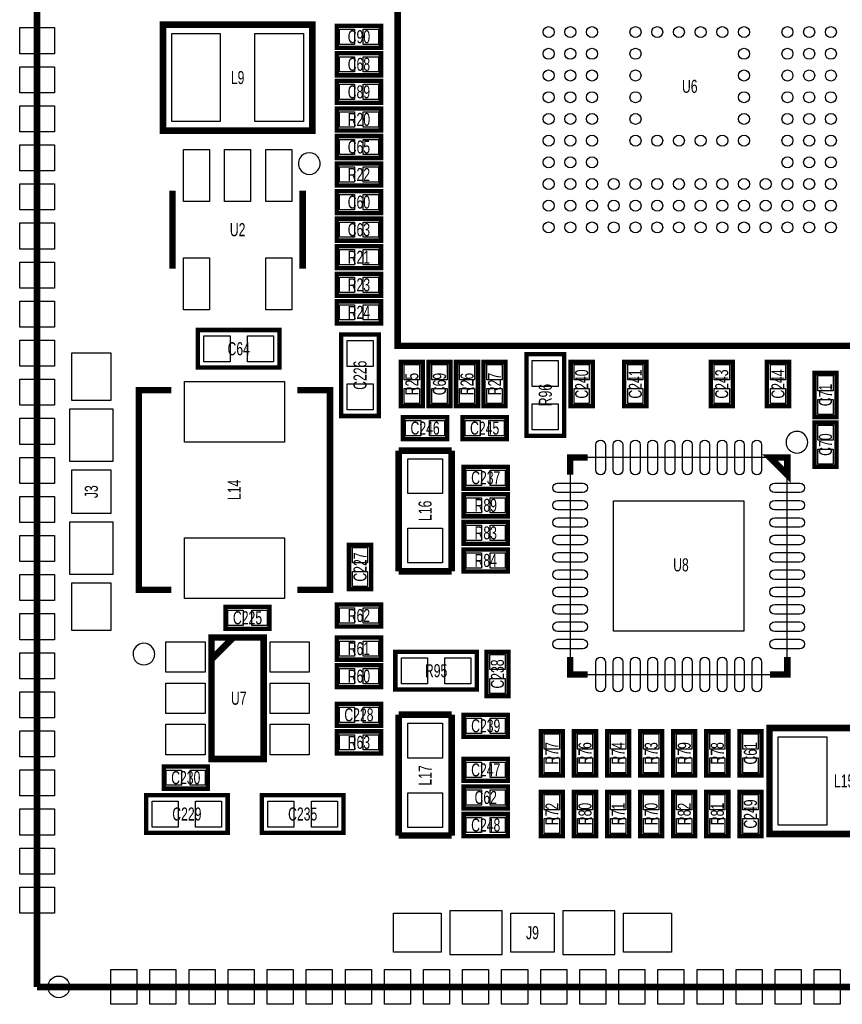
# Model space of a CAD drawing. Extents: x -0.4 to 48.5, y -0.4 to 48.5.
# Tile 1 of 5: x -0.4 to 18.5, y -0.4 to 22.3. Entities that reach past the tile are written whole.
import ezdxf
from ezdxf.enums import TextEntityAlignment as Align

# ---------------------------------------------------------------- set-up
doc = ezdxf.new("R2010")
doc.units = 0
for name, color, linetype in [('BG_OUTLINE', 240, 'CONTINUOUS'), ('PG_SILKSCREEN_TOP', 7, 'CONTINUOUS'), ('PIN_TOP', 92, 'CONTINUOUS'), ('RD_SILKSCREEN_TOP', 7, 'CONTINUOUS')]:
    doc.layers.add(name, color=color, linetype=linetype)

msp = doc.modelspace()

# ---------------------------------------------------------------- linework, layer by layer
at = {"layer": 'BG_OUTLINE', "const_width": 0.1524}
for points in [[(0, 48.09998), (0, 0)], [(0, 0), (48.09998, 0)]]:
    msp.add_lwpolyline(points, dxfattribs=at)
at = {"layer": 'BG_OUTLINE'}
msp.add_lwpolyline([(0, 0), (0, 48.09998), (48.09998, 48.09998), (48.09998, 0)], close=True, dxfattribs=at)
msp.add_lwpolyline([(0, 0), (0, 48.09998), (48.09998, 48.09998), (48.09998, 0)], close=True, dxfattribs=at)
at = {"layer": 'PG_SILKSCREEN_TOP'}
for points, const_width in [([(21.760688, 14.7701), (8.305292, 14.7701), (8.305292, 26.72588), (21.021548, 26.72588), (21.760688, 25.986486), (21.760688, 14.7701)], 0.1524), ([(2.900172, 19.72818), (6.337808, 19.72818), (6.337808, 22.168358), (2.899918, 22.168358), (2.899918, 19.72818), (2.900172, 19.72818)], 0.1524), ([(6.90499, 21.63699), (7.92099, 21.63699), (7.92099, 22.14499), (6.90499, 22.14499), (6.90499, 21.63699)], 0.1016), ([(6.90499, 21.00199), (7.92099, 21.00199), (7.92099, 21.50999), (6.90499, 21.50999), (6.90499, 21.00199)], 0.1016), ([(6.90499, 20.36699), (7.92099, 20.36699), (7.92099, 20.87499), (6.90499, 20.87499), (6.90499, 20.36699)], 0.1016), ([(7.92099, 20.23999), (6.90499, 20.23999), (6.90499, 19.73199), (7.92099, 19.73199), (7.92099, 20.23999)], 0.1016), ([(6.90499, 19.09699), (7.92099, 19.09699), (7.92099, 19.60499), (6.90499, 19.60499), (6.90499, 19.09699)], 0.1016), ([(6.90499, 18.46199), (7.92099, 18.46199), (7.92099, 18.96999), (6.90499, 18.96999), (6.90499, 18.46199)], 0.1016), ([(3.118866, 16.546068), (3.118866, 18.345912)], 0.150114), ([(6.119114, 18.345912), (6.119114, 16.546068)], 0.150114), ([(6.90499, 17.82699), (7.92099, 17.82699), (7.92099, 18.33499), (6.90499, 18.33499), (6.90499, 17.82699)], 0.1016), ([(7.92099, 17.69999), (6.90499, 17.69999), (6.90499, 17.19199), (7.92099, 17.19199), (7.92099, 17.69999)], 0.1016), ([(7.92099, 17.06499), (6.90499, 17.06499), (6.90499, 16.55699), (7.92099, 16.55699), (7.92099, 17.06499)], 0.1016), ([(6.90499, 15.92199), (7.92099, 15.92199), (7.92099, 16.42999), (6.90499, 16.42999), (6.90499, 15.92199)], 0.1016), ([(7.92099, 15.79499), (6.90499, 15.79499), (6.90499, 15.28699), (7.92099, 15.28699), (7.92099, 15.79499)], 0.1016), ([(3.70459, 15.13459), (5.58419, 15.13459), (5.58419, 14.27099), (3.70459, 14.27099), (3.70459, 15.13459)], 0.1016), ([(7.00659, 13.15339), (7.00659, 15.03299), (7.87019, 15.03299), (7.87019, 13.15339), (7.00659, 13.15339)], 0.1016), ([(12.13739, 14.57579), (12.13739, 12.69619), (11.27379, 12.69619), (11.27379, 14.57579), (12.13739, 14.57579)], 0.1016), ([(8.37819, 14.39799), (8.37819, 13.38199), (8.88619, 13.38199), (8.88619, 14.39799), (8.37819, 14.39799)], 0.1016), ([(9.01319, 14.39799), (9.01319, 13.38199), (9.52119, 13.38199), (9.52119, 14.39799), (9.01319, 14.39799)], 0.1016), ([(10.15619, 13.38199), (10.15619, 14.39799), (9.64819, 14.39799), (9.64819, 13.38199), (10.15619, 13.38199)], 0.1016), ([(10.28319, 14.39799), (10.28319, 13.38199), (10.79119, 13.38199), (10.79119, 14.39799), (10.28319, 14.39799)], 0.1016), ([(12.79779, 13.38199), (12.79779, 14.39799), (12.28979, 14.39799), (12.28979, 13.38199), (12.79779, 13.38199)], 0.1016), ([(14.032992, 13.38199), (14.032992, 14.39799), (13.524992, 14.39799), (13.524992, 13.38199), (14.032992, 13.38199)], 0.1016), ([(16.02359, 13.38199), (16.02359, 14.39799), (15.51559, 14.39799), (15.51559, 13.38199), (16.02359, 13.38199)], 0.1016), ([(17.31899, 13.38199), (17.31899, 14.39799), (16.81099, 14.39799), (16.81099, 13.38199), (17.31899, 13.38199)], 0.1016), ([(18.41119, 13.12799), (18.41119, 14.14399), (17.90319, 14.14399), (17.90319, 13.12799), (18.41119, 13.12799)], 0.1016), ([(3.095244, 13.74902), (2.345436, 13.74902), (2.345436, 9.14908), (3.095244, 9.14908)], 0.150114), ([(5.995416, 9.14908), (6.745224, 9.14908), (6.745224, 13.74902), (5.995416, 13.74902)], 0.150114), ([(9.44499, 13.12799), (8.42899, 13.12799), (8.42899, 12.61999), (9.44499, 12.61999), (9.44499, 13.12799)], 0.1016), ([(9.80059, 12.61999), (10.81659, 12.61999), (10.81659, 13.12799), (9.80059, 13.12799), (9.80059, 12.61999)], 0.1016), ([(17.90319, 13.00099), (17.90319, 11.98499), (18.41119, 11.98499), (18.41119, 13.00099), (17.90319, 13.00099)], 0.1016), ([(8.32739, 9.57199), (8.32739, 12.35329)], 0.1524), ([(8.32739, 12.35329), (9.54659, 12.35329)], 0.1524), ([(9.54659, 12.35329), (9.54659, 9.57199)], 0.1524), ([(12.678918, 12.199112), (12.278868, 12.199112), (12.278868, 11.799062)], 0.150114), ([(16.879062, 12.199112), (17.279112, 12.199112), (17.279112, 11.799062), (16.879062, 12.199112)], 0.150114), ([(10.84199, 11.98499), (9.82599, 11.98499), (9.82599, 11.47699), (10.84199, 11.47699), (10.84199, 11.98499)], 0.1016), ([(9.82599, 10.84199), (10.84199, 10.84199), (10.84199, 11.34999), (9.82599, 11.34999), (9.82599, 10.84199)], 0.1016), ([(9.82599, 10.20699), (10.84199, 10.20699), (10.84199, 10.71499), (9.82599, 10.71499), (9.82599, 10.20699)], 0.1016), ([(7.18439, 10.18159), (7.18439, 9.16559), (7.69239, 9.16559), (7.69239, 10.18159), (7.18439, 10.18159)], 0.1016), ([(9.82599, 9.57199), (10.84199, 9.57199), (10.84199, 10.07999), (9.82599, 10.07999), (9.82599, 9.57199)], 0.1016), ([(9.54659, 9.57199), (8.32739, 9.57199)], 0.1524), ([(6.90499, 8.30199), (7.92099, 8.30199), (7.92099, 8.80999), (6.90499, 8.80999), (6.90499, 8.30199)], 0.1016), ([(5.35559, 8.75919), (4.33959, 8.75919), (4.33959, 8.25119), (5.35559, 8.25119), (5.35559, 8.75919)], 0.1016), ([(5.218938, 8.051038), (4.019042, 8.051038), (4.019042, 5.250942), (5.218938, 5.250942), (5.218938, 8.051038)], 0.150114), ([(4.518914, 8.051038), (4.019042, 7.550912)], 0.150114), ([(6.90499, 7.53999), (7.92099, 7.53999), (7.92099, 8.04799), (6.90499, 8.04799), (6.90499, 7.53999)], 0.1016), ([(10.13079, 6.85419), (8.25119, 6.85419), (8.25119, 7.71779), (10.13079, 7.71779), (10.13079, 6.85419)], 0.1016), ([(10.85723, 6.70179), (10.85723, 7.71779), (10.34923, 7.71779), (10.34923, 6.70179), (10.85723, 6.70179)], 0.1016), ([(12.278868, 7.598918), (12.278868, 7.198868), (12.678918, 7.198868)], 0.150114), ([(17.279112, 7.598918), (17.279112, 7.198868), (16.879062, 7.198868)], 0.150114), ([(6.90499, 6.90499), (7.92099, 6.90499), (7.92099, 7.41299), (6.90499, 7.41299), (6.90499, 6.90499)], 0.1016), ([(6.90499, 6.01599), (7.92099, 6.01599), (7.92099, 6.52399), (6.90499, 6.52399), (6.90499, 6.01599)], 0.1016), ([(8.32739, 3.48869), (8.32739, 6.26999)], 0.1524), ([(8.32739, 6.26999), (9.54659, 6.26999)], 0.1524), ([(9.54659, 6.26999), (9.54659, 3.48869)], 0.1524), ([(10.84199, 6.26999), (9.82599, 6.26999), (9.82599, 5.76199), (10.84199, 5.76199), (10.84199, 6.26999)], 0.1016), ([(6.90499, 5.38099), (7.92099, 5.38099), (7.92099, 5.88899), (6.90499, 5.88899), (6.90499, 5.38099)], 0.1016), ([(12.11199, 4.87299), (12.11199, 5.88899), (11.60399, 5.88899), (11.60399, 4.87299), (12.11199, 4.87299)], 0.1016), ([(12.87399, 4.87299), (12.87399, 5.88899), (12.36599, 5.88899), (12.36599, 4.87299), (12.87399, 4.87299)], 0.1016), ([(13.63599, 4.87299), (13.63599, 5.88899), (13.12799, 5.88899), (13.12799, 4.87299), (13.63599, 4.87299)], 0.1016), ([(14.39799, 4.87299), (14.39799, 5.88899), (13.88999, 5.88899), (13.88999, 4.87299), (14.39799, 4.87299)], 0.1016), ([(15.15999, 4.87299), (15.15999, 5.88899), (14.65199, 5.88899), (14.65199, 4.87299), (15.15999, 4.87299)], 0.1016), ([(15.92199, 4.87299), (15.92199, 5.88899), (15.41399, 5.88899), (15.41399, 4.87299), (15.92199, 4.87299)], 0.1016), ([(16.17599, 5.88899), (16.17599, 4.87299), (16.68399, 4.87299), (16.68399, 5.88899), (16.17599, 5.88899)], 0.1016), ([(16.870172, 3.52298), (20.307808, 3.52298), (20.307808, 5.963158), (16.869918, 5.963158), (16.869918, 3.52298), (16.870172, 3.52298)], 0.1524), ([(9.82599, 4.74599), (10.84199, 4.74599), (10.84199, 5.25399), (9.82599, 5.25399), (9.82599, 4.74599)], 0.1016), ([(3.93319, 5.07619), (2.91719, 5.07619), (2.91719, 4.56819), (3.93319, 4.56819), (3.93319, 5.07619)], 0.1016), ([(9.82599, 4.11099), (10.84199, 4.11099), (10.84199, 4.61899), (9.82599, 4.61899), (9.82599, 4.11099)], 0.1016), ([(12.11199, 3.47599), (12.11199, 4.49199), (11.60399, 4.49199), (11.60399, 3.47599), (12.11199, 3.47599)], 0.1016), ([(12.36599, 4.49199), (12.36599, 3.47599), (12.87399, 3.47599), (12.87399, 4.49199), (12.36599, 4.49199)], 0.1016), ([(13.63599, 3.47599), (13.63599, 4.49199), (13.12799, 4.49199), (13.12799, 3.47599), (13.63599, 3.47599)], 0.1016), ([(14.39799, 3.47599), (14.39799, 4.49199), (13.88999, 4.49199), (13.88999, 3.47599), (14.39799, 3.47599)], 0.1016), ([(14.65199, 4.49199), (14.65199, 3.47599), (15.15999, 3.47599), (15.15999, 4.49199), (14.65199, 4.49199)], 0.1016), ([(15.41399, 4.49199), (15.41399, 3.47599), (15.92199, 3.47599), (15.92199, 4.49199), (15.41399, 4.49199)], 0.1016), ([(16.17599, 4.49199), (16.17599, 3.47599), (16.68399, 3.47599), (16.68399, 4.49199), (16.17599, 4.49199)], 0.1016), ([(4.39039, 3.55219), (2.51079, 3.55219), (2.51079, 4.41579), (4.39039, 4.41579), (4.39039, 3.55219)], 0.1016), ([(5.17779, 4.41579), (7.05739, 4.41579), (7.05739, 3.55219), (5.17779, 3.55219), (5.17779, 4.41579)], 0.1016), ([(9.82599, 3.47599), (10.84199, 3.47599), (10.84199, 3.98399), (9.82599, 3.98399), (9.82599, 3.47599)], 0.1016), ([(9.54659, 3.48869), (8.32739, 3.48869)], 0.1524)]:
    msp.add_lwpolyline(points, dxfattribs=dict(at, const_width=const_width))
for points in [[(6.519926, 18.96999, 1), (6.020058, 18.97005, 1)], [(17.75079, 12.5476, 1), (17.250574, 12.547764, 1)], [(2.709926, 7.66699, 1), (2.21005, 7.666886, 1)]]:
    msp.add_lwpolyline(points, format="xyb", close=True, dxfattribs=at)
for points in [[(0.749808, 12.109958), (1.75006, 12.109958), (1.75006, 13.309854), (0.749808, 13.309854)], [(0.749808, 9.510014), (1.75006, 9.510014), (1.75006, 10.70991), (0.749808, 10.70991)], [(9.510014, 1.75006), (9.510014, 0.749808), (10.70991, 0.749808), (10.70991, 1.75006)], [(12.109958, 1.75006), (12.109958, 0.749808), (13.309854, 0.749808), (13.309854, 1.75006)]]:
    msp.add_lwpolyline(points, close=True, dxfattribs=at)
msp.add_lwpolyline([(12.278868, 12.199112), (12.278868, 7.198868), (17.279112, 7.198868), (17.279112, 12.199112), (12.278868, 12.199112)], dxfattribs=at)
at = {"layer": 'PIN_TOP'}
for points in [[(0.40005, 22.100032), (0.40005, 21.500084), (-0.40005, 21.500084), (-0.40005, 22.100032)], [(6.962902, 21.715984), (6.962902, 22.065996), (7.312914, 22.065996), (7.312914, 21.715984)], [(7.513066, 21.715984), (7.513066, 22.065996), (7.863078, 22.065996), (7.863078, 21.715984)], [(3.10134, 19.93519), (3.10134, 21.96719), (4.21894, 21.96719), (4.21894, 19.93519)], [(5.01904, 19.93519), (5.01904, 21.96719), (6.13664, 21.96719), (6.13664, 19.93519)], [(6.962902, 21.080984), (6.962902, 21.430996), (7.312914, 21.430996), (7.312914, 21.080984)], [(7.513066, 21.080984), (7.513066, 21.430996), (7.863078, 21.430996), (7.863078, 21.080984)], [(0.40005, 21.199856), (0.40005, 20.599908), (-0.40005, 20.599908), (-0.40005, 21.199856)], [(6.962902, 20.445984), (6.962902, 20.795996), (7.312914, 20.795996), (7.312914, 20.445984)], [(7.513066, 20.445984), (7.513066, 20.795996), (7.863078, 20.795996), (7.863078, 20.445984)], [(0.40005, 20.299934), (0.40005, 19.699986), (-0.40005, 19.699986), (-0.40005, 20.299934)], [(7.312914, 20.160996), (7.312914, 19.810984), (6.962902, 19.810984), (6.962902, 20.160996)], [(7.863078, 20.160996), (7.863078, 19.810984), (7.513066, 19.810984), (7.513066, 20.160996)], [(6.962902, 19.175984), (6.962902, 19.525996), (7.312914, 19.525996), (7.312914, 19.175984)], [(7.513066, 19.175984), (7.513066, 19.525996), (7.863078, 19.525996), (7.863078, 19.175984)], [(0.40005, 19.400012), (0.40005, 18.800064), (-0.40005, 18.800064), (-0.40005, 19.400012)], [(3.96875, 19.295364), (3.96875, 18.096484), (3.36931, 18.096484), (3.36931, 19.295364)], [(4.91871, 19.295364), (4.91871, 18.096484), (4.31927, 18.096484), (4.31927, 19.295364)], [(5.86867, 19.295364), (5.86867, 18.096484), (5.26923, 18.096484), (5.26923, 19.295364)], [(6.962902, 18.540984), (6.962902, 18.890996), (7.312914, 18.890996), (7.312914, 18.540984)], [(7.513066, 18.540984), (7.513066, 18.890996), (7.863078, 18.890996), (7.863078, 18.540984)], [(0.40005, 18.50009), (0.40005, 17.900142), (-0.40005, 17.900142), (-0.40005, 18.50009)], [(6.962902, 17.905984), (6.962902, 18.255996), (7.312914, 18.255996), (7.312914, 17.905984)], [(7.513066, 17.905984), (7.513066, 18.255996), (7.863078, 18.255996), (7.863078, 17.905984)], [(0.40005, 17.599914), (0.40005, 16.999966), (-0.40005, 16.999966), (-0.40005, 17.599914)], [(7.312914, 17.620996), (7.312914, 17.270984), (6.962902, 17.270984), (6.962902, 17.620996)], [(7.863078, 17.620996), (7.863078, 17.270984), (7.513066, 17.270984), (7.513066, 17.620996)], [(3.96875, 16.795496), (3.96875, 15.596616), (3.36931, 15.596616), (3.36931, 16.795496)], [(5.86867, 16.795496), (5.86867, 15.596616), (5.26923, 15.596616), (5.26923, 16.795496)], [(7.312914, 16.985996), (7.312914, 16.635984), (6.962902, 16.635984), (6.962902, 16.985996)], [(7.863078, 16.985996), (7.863078, 16.635984), (7.513066, 16.635984), (7.513066, 16.985996)], [(0.40005, 16.699992), (0.40005, 16.100044), (-0.40005, 16.100044), (-0.40005, 16.699992)], [(6.962902, 16.000984), (6.962902, 16.350996), (7.312914, 16.350996), (7.312914, 16.000984)], [(7.513066, 16.000984), (7.513066, 16.350996), (7.863078, 16.350996), (7.863078, 16.000984)], [(0.40005, 15.80007), (0.40005, 15.200122), (-0.40005, 15.200122), (-0.40005, 15.80007)], [(7.312914, 15.715996), (7.312914, 15.365984), (6.962902, 15.365984), (6.962902, 15.715996)], [(7.863078, 15.715996), (7.863078, 15.365984), (7.513066, 15.365984), (7.513066, 15.715996)], [(3.844798, 14.40307), (3.844798, 15.00251), (4.444238, 15.00251), (4.444238, 14.40307)], [(4.844542, 14.40307), (4.844542, 15.00251), (5.443982, 15.00251), (5.443982, 14.40307)], [(0.40005, 14.899894), (0.40005, 14.299946), (-0.40005, 14.299946), (-0.40005, 14.899894)], [(7.73811, 14.293342), (7.13867, 14.293342), (7.13867, 14.892782), (7.73811, 14.892782)], [(1.699895, 13.509879), (0.799973, 13.509879), (0.799973, 14.609953), (1.699895, 14.609953)], [(8.457184, 14.340078), (8.807196, 14.340078), (8.807196, 13.990066), (8.457184, 13.990066)], [(9.092184, 14.340078), (9.442196, 14.340078), (9.442196, 13.990066), (9.092184, 13.990066)], [(10.077196, 13.990066), (9.727184, 13.990066), (9.727184, 14.340078), (10.077196, 14.340078)], [(10.362184, 14.340078), (10.712196, 14.340078), (10.712196, 13.990066), (10.362184, 13.990066)], [(11.40587, 14.435582), (12.00531, 14.435582), (12.00531, 13.836142), (11.40587, 13.836142)], [(12.718796, 13.990066), (12.368784, 13.990066), (12.368784, 14.340078), (12.718796, 14.340078)], [(13.953998, 13.990066), (13.603986, 13.990066), (13.603986, 14.340078), (13.953998, 14.340078)], [(15.944596, 13.990066), (15.594584, 13.990066), (15.594584, 14.340078), (15.944596, 14.340078)], [(17.239996, 13.990066), (16.889984, 13.990066), (16.889984, 14.340078), (17.239996, 14.340078)], [(18.332196, 13.736066), (17.982184, 13.736066), (17.982184, 14.086078), (18.332196, 14.086078)], [(0.40005, 13.999972), (0.40005, 13.400024), (-0.40005, 13.400024), (-0.40005, 13.999972)], [(5.695315, 12.549124), (3.395345, 12.549124), (3.395345, 13.949172), (5.695315, 13.949172)], [(7.73811, 13.293598), (7.13867, 13.293598), (7.13867, 13.893038), (7.73811, 13.893038)], [(8.457184, 13.789914), (8.807196, 13.789914), (8.807196, 13.439902), (8.457184, 13.439902)], [(9.092184, 13.789914), (9.442196, 13.789914), (9.442196, 13.439902), (9.092184, 13.439902)], [(10.077196, 13.439902), (9.727184, 13.439902), (9.727184, 13.789914), (10.077196, 13.789914)], [(10.362184, 13.789914), (10.712196, 13.789914), (10.712196, 13.439902), (10.362184, 13.439902)], [(12.718796, 13.439902), (12.368784, 13.439902), (12.368784, 13.789914), (12.718796, 13.789914)], [(13.953998, 13.439902), (13.603986, 13.439902), (13.603986, 13.789914), (13.953998, 13.789914)], [(15.944596, 13.439902), (15.594584, 13.439902), (15.594584, 13.789914), (15.944596, 13.789914)], [(17.239996, 13.439902), (16.889984, 13.439902), (16.889984, 13.789914), (17.239996, 13.789914)], [(11.40587, 13.435838), (12.00531, 13.435838), (12.00531, 12.836398), (11.40587, 12.836398)], [(18.332196, 13.185902), (17.982184, 13.185902), (17.982184, 13.535914), (18.332196, 13.535914)], [(0.40005, 13.10005), (0.40005, 12.500102), (-0.40005, 12.500102), (-0.40005, 13.10005)], [(8.836914, 13.048996), (8.836914, 12.698984), (8.486902, 12.698984), (8.486902, 13.048996)], [(9.387078, 13.048996), (9.387078, 12.698984), (9.037066, 12.698984), (9.037066, 13.048996)], [(9.858502, 12.698984), (9.858502, 13.048996), (10.208514, 13.048996), (10.208514, 12.698984)], [(10.408666, 12.698984), (10.408666, 13.048996), (10.758678, 13.048996), (10.758678, 12.698984)], [(17.982184, 12.943078), (18.332196, 12.943078), (18.332196, 12.593066), (17.982184, 12.593066)], [(17.982184, 12.392914), (18.332196, 12.392914), (18.332196, 12.042902), (17.982184, 12.042902)], [(0.40005, 12.199874), (0.40005, 11.599926), (-0.40005, 11.599926), (-0.40005, 12.199874)], [(8.53694, 12.16914), (9.33704, 12.16914), (9.33704, 11.36904), (8.53694, 11.36904)], [(1.699895, 10.909935), (0.799973, 10.909935), (0.799973, 11.909933), (1.699895, 11.909933)], [(10.233914, 11.905996), (10.233914, 11.555984), (9.883902, 11.555984), (9.883902, 11.905996)], [(10.784078, 11.905996), (10.784078, 11.555984), (10.434066, 11.555984), (10.434066, 11.905996)], [(0.40005, 11.299952), (0.40005, 10.700004), (-0.40005, 10.700004), (-0.40005, 11.299952)], [(9.883902, 10.920984), (9.883902, 11.270996), (10.233914, 11.270996), (10.233914, 10.920984)], [(10.434066, 10.920984), (10.434066, 11.270996), (10.784078, 11.270996), (10.784078, 10.920984)], [(13.278993, 11.198987), (16.278987, 11.198987), (16.278987, 8.198993), (13.278993, 8.198993)], [(8.53694, 10.56894), (9.33704, 10.56894), (9.33704, 9.76884), (8.53694, 9.76884)], [(9.883902, 10.285984), (9.883902, 10.635996), (10.233914, 10.635996), (10.233914, 10.285984)], [(10.434066, 10.285984), (10.434066, 10.635996), (10.784078, 10.635996), (10.784078, 10.285984)], [(0.40005, 10.40003), (0.40005, 9.800082), (-0.40005, 9.800082), (-0.40005, 10.40003)], [(5.695315, 8.948928), (3.395345, 8.948928), (3.395345, 10.348976), (5.695315, 10.348976)], [(7.263384, 10.123678), (7.613396, 10.123678), (7.613396, 9.773666), (7.263384, 9.773666)], [(9.883902, 9.650984), (9.883902, 10.000996), (10.233914, 10.000996), (10.233914, 9.650984)], [(10.434066, 9.650984), (10.434066, 10.000996), (10.784078, 10.000996), (10.784078, 9.650984)], [(7.263384, 9.573514), (7.613396, 9.573514), (7.613396, 9.223502), (7.263384, 9.223502)], [(0.40005, 9.499854), (0.40005, 8.899906), (-0.40005, 8.899906), (-0.40005, 9.499854)], [(1.699895, 8.209915), (0.799973, 8.209915), (0.799973, 9.309989), (1.699895, 9.309989)], [(4.747514, 8.680196), (4.747514, 8.330184), (4.397502, 8.330184), (4.397502, 8.680196)], [(5.297678, 8.680196), (5.297678, 8.330184), (4.947666, 8.330184), (4.947666, 8.680196)], [(6.962902, 8.380984), (6.962902, 8.730996), (7.312914, 8.730996), (7.312914, 8.380984)], [(7.513066, 8.380984), (7.513066, 8.730996), (7.863078, 8.730996), (7.863078, 8.380984)], [(0.40005, 8.599932), (0.40005, 7.999984), (-0.40005, 7.999984), (-0.40005, 8.599932)], [(2.969133, 7.950962), (3.869055, 7.950962), (3.869055, 7.250938), (2.969133, 7.250938)], [(5.368925, 7.950962), (6.268847, 7.950962), (6.268847, 7.250938), (5.368925, 7.250938)], [(6.962902, 7.618984), (6.962902, 7.968996), (7.312914, 7.968996), (7.312914, 7.618984)], [(7.513066, 7.618984), (7.513066, 7.968996), (7.863078, 7.968996), (7.863078, 7.618984)], [(0.40005, 7.70001), (0.40005, 7.100062), (-0.40005, 7.100062), (-0.40005, 7.70001)], [(8.990838, 7.58571), (8.990838, 6.98627), (8.391398, 6.98627), (8.391398, 7.58571)], [(9.990582, 7.58571), (9.990582, 6.98627), (9.391142, 6.98627), (9.391142, 7.58571)], [(10.778236, 7.309866), (10.428224, 7.309866), (10.428224, 7.659878), (10.778236, 7.659878)], [(6.962902, 6.983984), (6.962902, 7.333996), (7.312914, 7.333996), (7.312914, 6.983984)], [(7.513066, 6.983984), (7.513066, 7.333996), (7.863078, 7.333996), (7.863078, 6.983984)], [(10.778236, 6.759702), (10.428224, 6.759702), (10.428224, 7.109714), (10.778236, 7.109714)], [(2.969133, 7.001002), (3.869055, 7.001002), (3.869055, 6.300978), (2.969133, 6.300978)], [(5.368925, 7.001002), (6.268847, 7.001002), (6.268847, 6.300978), (5.368925, 6.300978)], [(0.40005, 6.800088), (0.40005, 6.20014), (-0.40005, 6.20014), (-0.40005, 6.800088)], [(6.962902, 6.094984), (6.962902, 6.444996), (7.312914, 6.444996), (7.312914, 6.094984)], [(7.513066, 6.094984), (7.513066, 6.444996), (7.863078, 6.444996), (7.863078, 6.094984)], [(10.233914, 6.190996), (10.233914, 5.840984), (9.883902, 5.840984), (9.883902, 6.190996)], [(10.784078, 6.190996), (10.784078, 5.840984), (10.434066, 5.840984), (10.434066, 6.190996)], [(0.40005, 5.899912), (0.40005, 5.299964), (-0.40005, 5.299964), (-0.40005, 5.899912)], [(2.969133, 6.051042), (3.869055, 6.051042), (3.869055, 5.351018), (2.969133, 5.351018)], [(5.368925, 6.051042), (6.268847, 6.051042), (6.268847, 5.351018), (5.368925, 5.351018)], [(9.33704, 5.27304), (8.53694, 5.27304), (8.53694, 6.07314), (9.33704, 6.07314)], [(6.962902, 5.459984), (6.962902, 5.809996), (7.312914, 5.809996), (7.312914, 5.459984)], [(7.513066, 5.459984), (7.513066, 5.809996), (7.863078, 5.809996), (7.863078, 5.459984)], [(12.032996, 5.481066), (11.682984, 5.481066), (11.682984, 5.831078), (12.032996, 5.831078)], [(12.794996, 5.481066), (12.444984, 5.481066), (12.444984, 5.831078), (12.794996, 5.831078)], [(13.556996, 5.481066), (13.206984, 5.481066), (13.206984, 5.831078), (13.556996, 5.831078)], [(14.318996, 5.481066), (13.968984, 5.481066), (13.968984, 5.831078), (14.318996, 5.831078)], [(15.080996, 5.481066), (14.730984, 5.481066), (14.730984, 5.831078), (15.080996, 5.831078)], [(15.842996, 5.481066), (15.492984, 5.481066), (15.492984, 5.831078), (15.842996, 5.831078)], [(16.254984, 5.831078), (16.604996, 5.831078), (16.604996, 5.481066), (16.254984, 5.481066)], [(17.07134, 3.72999), (17.07134, 5.76199), (18.18894, 5.76199), (18.18894, 3.72999)], [(12.032996, 4.930902), (11.682984, 4.930902), (11.682984, 5.280914), (12.032996, 5.280914)], [(12.794996, 4.930902), (12.444984, 4.930902), (12.444984, 5.280914), (12.794996, 5.280914)], [(13.556996, 4.930902), (13.206984, 4.930902), (13.206984, 5.280914), (13.556996, 5.280914)], [(14.318996, 4.930902), (13.968984, 4.930902), (13.968984, 5.280914), (14.318996, 5.280914)], [(15.080996, 4.930902), (14.730984, 4.930902), (14.730984, 5.280914), (15.080996, 5.280914)], [(15.842996, 4.930902), (15.492984, 4.930902), (15.492984, 5.280914), (15.842996, 5.280914)], [(16.254984, 5.280914), (16.604996, 5.280914), (16.604996, 4.930902), (16.254984, 4.930902)], [(0.40005, 4.99999), (0.40005, 4.400042), (-0.40005, 4.400042), (-0.40005, 4.99999)], [(3.325114, 4.997196), (3.325114, 4.647184), (2.975102, 4.647184), (2.975102, 4.997196)], [(3.875278, 4.997196), (3.875278, 4.647184), (3.525266, 4.647184), (3.525266, 4.997196)], [(9.883902, 4.824984), (9.883902, 5.174996), (10.233914, 5.174996), (10.233914, 4.824984)], [(10.434066, 4.824984), (10.434066, 5.174996), (10.784078, 5.174996), (10.784078, 4.824984)], [(9.883902, 4.189984), (9.883902, 4.539996), (10.233914, 4.539996), (10.233914, 4.189984)], [(10.434066, 4.189984), (10.434066, 4.539996), (10.784078, 4.539996), (10.784078, 4.189984)], [(9.33704, 3.67284), (8.53694, 3.67284), (8.53694, 4.47294), (9.33704, 4.47294)], [(12.032996, 4.084066), (11.682984, 4.084066), (11.682984, 4.434078), (12.032996, 4.434078)], [(12.444984, 4.434078), (12.794996, 4.434078), (12.794996, 4.084066), (12.444984, 4.084066)], [(13.556996, 4.084066), (13.206984, 4.084066), (13.206984, 4.434078), (13.556996, 4.434078)], [(14.318996, 4.084066), (13.968984, 4.084066), (13.968984, 4.434078), (14.318996, 4.434078)], [(14.730984, 4.434078), (15.080996, 4.434078), (15.080996, 4.084066), (14.730984, 4.084066)], [(15.492984, 4.434078), (15.842996, 4.434078), (15.842996, 4.084066), (15.492984, 4.084066)], [(16.254984, 4.434078), (16.604996, 4.434078), (16.604996, 4.084066), (16.254984, 4.084066)], [(0.40005, 4.100068), (0.40005, 3.50012), (-0.40005, 3.50012), (-0.40005, 4.100068)], [(3.250438, 4.28371), (3.250438, 3.68427), (2.650998, 3.68427), (2.650998, 4.28371)], [(4.250182, 4.28371), (4.250182, 3.68427), (3.650742, 3.68427), (3.650742, 4.28371)], [(5.317998, 3.68427), (5.317998, 4.28371), (5.917438, 4.28371), (5.917438, 3.68427)], [(6.317742, 3.68427), (6.317742, 4.28371), (6.917182, 4.28371), (6.917182, 3.68427)], [(9.883902, 3.554984), (9.883902, 3.904996), (10.233914, 3.904996), (10.233914, 3.554984)], [(10.434066, 3.554984), (10.434066, 3.904996), (10.784078, 3.904996), (10.784078, 3.554984)], [(12.032996, 3.533902), (11.682984, 3.533902), (11.682984, 3.883914), (12.032996, 3.883914)], [(12.444984, 3.883914), (12.794996, 3.883914), (12.794996, 3.533902), (12.444984, 3.533902)], [(13.556996, 3.533902), (13.206984, 3.533902), (13.206984, 3.883914), (13.556996, 3.883914)], [(14.318996, 3.533902), (13.968984, 3.533902), (13.968984, 3.883914), (14.318996, 3.883914)], [(14.730984, 3.883914), (15.080996, 3.883914), (15.080996, 3.533902), (14.730984, 3.533902)], [(15.492984, 3.883914), (15.842996, 3.883914), (15.842996, 3.533902), (15.492984, 3.533902)], [(16.254984, 3.883914), (16.604996, 3.883914), (16.604996, 3.533902), (16.254984, 3.533902)], [(0.40005, 3.199892), (0.40005, 2.599944), (-0.40005, 2.599944), (-0.40005, 3.199892)], [(0.40005, 2.29997), (0.40005, 1.700022), (-0.40005, 1.700022), (-0.40005, 2.29997)], [(8.209788, 0.799846), (8.209788, 1.699768), (9.309862, 1.699768), (9.309862, 0.799846)], [(10.909808, 0.799846), (10.909808, 1.699768), (11.909806, 1.699768), (11.909806, 0.799846)], [(13.509752, 0.799846), (13.509752, 1.699768), (14.609826, 1.699768), (14.609826, 0.799846)], [(1.700022, 0.40005), (2.29997, 0.40005), (2.29997, -0.40005), (1.700022, -0.40005)], [(2.599944, 0.40005), (3.199892, 0.40005), (3.199892, -0.40005), (2.599944, -0.40005)], [(3.50012, 0.40005), (4.100068, 0.40005), (4.100068, -0.40005), (3.50012, -0.40005)], [(4.400042, 0.40005), (4.99999, 0.40005), (4.99999, -0.40005), (4.400042, -0.40005)], [(5.299964, 0.40005), (5.899912, 0.40005), (5.899912, -0.40005), (5.299964, -0.40005)], [(6.20014, 0.40005), (6.800088, 0.40005), (6.800088, -0.40005), (6.20014, -0.40005)], [(7.100062, 0.40005), (7.70001, 0.40005), (7.70001, -0.40005), (7.100062, -0.40005)], [(7.999984, 0.40005), (8.599932, 0.40005), (8.599932, -0.40005), (7.999984, -0.40005)], [(8.899906, 0.40005), (9.499854, 0.40005), (9.499854, -0.40005), (8.899906, -0.40005)], [(9.800082, 0.40005), (10.40003, 0.40005), (10.40003, -0.40005), (9.800082, -0.40005)], [(10.700004, 0.40005), (11.299952, 0.40005), (11.299952, -0.40005), (10.700004, -0.40005)], [(11.599926, 0.40005), (12.199874, 0.40005), (12.199874, -0.40005), (11.599926, -0.40005)], [(12.500102, 0.40005), (13.10005, 0.40005), (13.10005, -0.40005), (12.500102, -0.40005)], [(13.400024, 0.40005), (13.999972, 0.40005), (13.999972, -0.40005), (13.400024, -0.40005)], [(14.299946, 0.40005), (14.899894, 0.40005), (14.899894, -0.40005), (14.299946, -0.40005)], [(15.200122, 0.40005), (15.80007, 0.40005), (15.80007, -0.40005), (15.200122, -0.40005)], [(16.100044, 0.40005), (16.699992, 0.40005), (16.699992, -0.40005), (16.100044, -0.40005)], [(16.999966, 0.40005), (17.599914, 0.40005), (17.599914, -0.40005), (16.999966, -0.40005)], [(17.900142, 0.40005), (18.50009, 0.40005), (18.50009, -0.40005), (17.900142, -0.40005)]]:
    msp.add_lwpolyline(points, close=True, dxfattribs=at)
for points in [[(12.86891, 11.909044), (12.86891, 12.48918, -1), (13.088874, 12.48918), (13.088874, 11.909044, -1)], [(13.26896, 11.909044), (13.26896, 12.48918, -1), (13.488924, 12.48918), (13.488924, 11.909044, -1)], [(13.66901, 11.909044), (13.66901, 12.48918, -1), (13.888974, 12.48918), (13.888974, 11.909044, -1)], [(14.06906, 11.909044), (14.06906, 12.48918, -1), (14.289024, 12.48918), (14.289024, 11.909044, -1)], [(14.46911, 11.909044), (14.46911, 12.48918, -1), (14.689074, 12.48918), (14.689074, 11.909044, -1)], [(14.868906, 11.909044), (14.868906, 12.48918, -1), (15.08887, 12.48918), (15.08887, 11.909044, -1)], [(15.268956, 11.909044), (15.268956, 12.48918, -1), (15.48892, 12.48918), (15.48892, 11.909044, -1)], [(15.669006, 11.909044), (15.669006, 12.48918, -1), (15.88897, 12.48918), (15.88897, 11.909044, -1)], [(16.069056, 11.909044), (16.069056, 12.48918, -1), (16.28902, 12.48918), (16.28902, 11.909044, -1)], [(16.469106, 11.909044), (16.469106, 12.48918, -1), (16.68907, 12.48918), (16.68907, 11.909044, -1)], [(12.568936, 11.389106), (11.9888, 11.389106, -1), (11.9888, 11.60907), (12.568936, 11.60907, -1)], [(17.56918, 11.389106), (16.989044, 11.389106, -1), (16.989044, 11.60907), (17.56918, 11.60907, -1)], [(12.568936, 10.989056), (11.9888, 10.989056, -1), (11.9888, 11.20902), (12.568936, 11.20902, -1)], [(17.56918, 10.989056), (16.989044, 10.989056, -1), (16.989044, 11.20902), (17.56918, 11.20902, -1)], [(12.568936, 10.589006), (11.9888, 10.589006, -1), (11.9888, 10.80897), (12.568936, 10.80897, -1)], [(17.56918, 10.589006), (16.989044, 10.589006, -1), (16.989044, 10.80897), (17.56918, 10.80897, -1)], [(12.568936, 10.188956), (11.9888, 10.188956, -1), (11.9888, 10.40892), (12.568936, 10.40892, -1)], [(17.56918, 10.188956), (16.989044, 10.188956, -1), (16.989044, 10.40892), (17.56918, 10.40892, -1)], [(12.568936, 9.788906), (11.9888, 9.788906, -1), (11.9888, 10.00887), (12.568936, 10.00887, -1)], [(17.56918, 9.788906), (16.989044, 9.788906, -1), (16.989044, 10.00887), (17.56918, 10.00887, -1)], [(12.568936, 9.38911), (11.9888, 9.38911, -1), (11.9888, 9.609074), (12.568936, 9.609074, -1)], [(17.56918, 9.38911), (16.989044, 9.38911, -1), (16.989044, 9.609074), (17.56918, 9.609074, -1)], [(12.568936, 8.98906), (11.9888, 8.98906, -1), (11.9888, 9.209024), (12.568936, 9.209024, -1)], [(17.56918, 8.98906), (16.989044, 8.98906, -1), (16.989044, 9.209024), (17.56918, 9.209024, -1)], [(12.568936, 8.58901), (11.9888, 8.58901, -1), (11.9888, 8.808974), (12.568936, 8.808974, -1)], [(17.56918, 8.58901), (16.989044, 8.58901, -1), (16.989044, 8.808974), (17.56918, 8.808974, -1)], [(12.568936, 8.18896), (11.9888, 8.18896, -1), (11.9888, 8.408924), (12.568936, 8.408924, -1)], [(17.56918, 8.18896), (16.989044, 8.18896, -1), (16.989044, 8.408924), (17.56918, 8.408924, -1)], [(12.568936, 7.78891), (11.9888, 7.78891, -1), (11.9888, 8.008874), (12.568936, 8.008874, -1)], [(17.56918, 7.78891), (16.989044, 7.78891, -1), (16.989044, 8.008874), (17.56918, 8.008874, -1)], [(12.86891, 6.9088), (12.86891, 7.488936, -1), (13.088874, 7.488936), (13.088874, 6.9088, -1)], [(13.26896, 6.9088), (13.26896, 7.488936, -1), (13.488924, 7.488936), (13.488924, 6.9088, -1)], [(13.66901, 6.9088), (13.66901, 7.488936, -1), (13.888974, 7.488936), (13.888974, 6.9088, -1)], [(14.06906, 6.9088), (14.06906, 7.488936, -1), (14.289024, 7.488936), (14.289024, 6.9088, -1)], [(14.46911, 6.9088), (14.46911, 7.488936, -1), (14.689074, 7.488936), (14.689074, 6.9088, -1)], [(14.868906, 6.9088), (14.868906, 7.488936, -1), (15.08887, 7.488936), (15.08887, 6.9088, -1)], [(15.268956, 6.9088), (15.268956, 7.488936, -1), (15.48892, 7.488936), (15.48892, 6.9088, -1)], [(15.669006, 6.9088), (15.669006, 7.488936, -1), (15.88897, 7.488936), (15.88897, 6.9088, -1)], [(16.069056, 6.9088), (16.069056, 7.488936, -1), (16.28902, 7.488936), (16.28902, 6.9088, -1)], [(16.469106, 6.9088), (16.469106, 7.488936, -1), (16.68907, 7.488936), (16.68907, 6.9088, -1)]]:
    msp.add_lwpolyline(points, format="xyb", close=True, dxfattribs=at)
for centre, radius in [((11.78306, 21.997924), 0.127), ((12.282932, 21.997924), 0.127), ((12.783058, 21.997924), 0.127), ((13.783056, 21.997924), 0.127), ((14.282928, 21.997924), 0.127), ((14.783054, 21.997924), 0.127), ((15.282926, 21.997924), 0.127), ((15.783052, 21.997924), 0.127), ((16.282924, 21.997924), 0.127), ((17.282922, 21.997924), 0.127), ((17.783048, 21.997924), 0.127), ((18.28292, 21.997924), 0.127), ((11.78306, 21.498052), 0.127), ((12.282932, 21.498052), 0.127), ((12.783058, 21.498052), 0.127), ((13.783056, 21.498052), 0.127), ((16.282924, 21.498052), 0.127), ((17.282922, 21.498052), 0.127), ((17.783048, 21.498052), 0.127), ((18.28292, 21.498052), 0.127), ((11.78306, 20.997926), 0.127), ((12.282932, 20.997926), 0.127), ((12.783058, 20.997926), 0.127), ((13.783056, 20.997926), 0.127), ((16.282924, 20.997926), 0.127), ((17.282922, 20.997926), 0.127), ((17.783048, 20.997926), 0.127), ((18.28292, 20.997926), 0.127), ((11.78306, 20.498054), 0.127), ((12.282932, 20.498054), 0.127), ((12.783058, 20.498054), 0.127), ((13.783056, 20.498054), 0.127), ((16.282924, 20.498054), 0.127), ((17.282922, 20.498054), 0.127), ((17.783048, 20.498054), 0.127), ((18.28292, 20.498054), 0.127), ((11.78306, 19.997928), 0.127), ((12.282932, 19.997928), 0.127), ((12.783058, 19.997928), 0.127), ((13.783056, 19.997928), 0.127), ((16.282924, 19.997928), 0.127), ((17.282922, 19.997928), 0.127), ((17.783048, 19.997928), 0.127), ((18.28292, 19.997928), 0.127), ((11.78306, 19.498056), 0.127), ((12.282932, 19.498056), 0.127), ((12.783058, 19.498056), 0.127), ((13.783056, 19.498056), 0.127), ((14.282928, 19.498056), 0.127), ((14.783054, 19.498056), 0.127), ((15.282926, 19.498056), 0.127), ((15.783052, 19.498056), 0.127), ((16.282924, 19.498056), 0.127), ((17.282922, 19.498056), 0.127), ((17.783048, 19.498056), 0.127), ((18.28292, 19.498056), 0.127), ((11.78306, 18.99793), 0.127), ((12.282932, 18.99793), 0.127), ((12.783058, 18.99793), 0.127), ((17.282922, 18.99793), 0.127), ((17.783048, 18.99793), 0.127), ((18.28292, 18.99793), 0.127), ((11.78306, 18.498058), 0.127), ((12.282932, 18.498058), 0.127), ((12.783058, 18.498058), 0.127), ((13.28293, 18.498058), 0.127), ((13.783056, 18.498058), 0.127), ((14.282928, 18.498058), 0.127), ((14.783054, 18.498058), 0.127), ((15.282926, 18.498058), 0.127), ((15.783052, 18.498058), 0.127), ((16.282924, 18.498058), 0.127), ((16.78305, 18.498058), 0.127), ((17.282922, 18.498058), 0.127), ((17.783048, 18.498058), 0.127), ((18.28292, 18.498058), 0.127), ((11.78306, 17.997932), 0.127), ((12.282932, 17.997932), 0.127), ((12.783058, 17.997932), 0.127), ((13.28293, 17.997932), 0.127), ((13.783056, 17.997932), 0.127), ((14.282928, 17.997932), 0.127), ((14.783054, 17.997932), 0.127), ((15.282926, 17.997932), 0.127), ((15.783052, 17.997932), 0.127), ((16.282924, 17.997932), 0.127), ((16.78305, 17.997932), 0.127), ((17.282922, 17.997932), 0.127), ((17.783048, 17.997932), 0.127), ((18.28292, 17.997932), 0.127), ((11.78306, 17.49806), 0.127), ((12.282932, 17.49806), 0.127), ((12.783058, 17.49806), 0.127), ((13.28293, 17.49806), 0.127), ((13.783056, 17.49806), 0.127), ((14.282928, 17.49806), 0.127), ((14.783054, 17.49806), 0.127), ((15.282926, 17.49806), 0.127), ((15.783052, 17.49806), 0.127), ((16.282924, 17.49806), 0.127), ((16.78305, 17.49806), 0.127), ((17.282922, 17.49806), 0.127), ((17.783048, 17.49806), 0.127), ((18.28292, 17.49806), 0.127), ((0.499872, 0), 0.250063)]:
    msp.add_circle(centre, radius, dxfattribs=at)

# ---------------------------------------------------------------- texts
at = {"layer": 'RD_SILKSCREEN_TOP', "width": 0.699407}
for s, p in [('C90', (7.41299, 21.74113)), ('C68', (7.41299, 21.10613)), ('L9', (4.61899, 20.80133)), ('U6', (15.033244, 20.597876)), ('C89', (7.41299, 20.47113)), ('R20', (7.41299, 19.83613)), ('C65', (7.41299, 19.20113)), ('R22', (7.41299, 18.56613)), ('C60', (7.41299, 17.93113)), ('U2', (4.61899, 17.29613)), ('C63', (7.41299, 17.29613)), ('R21', (7.41299, 16.66113)), ('R23', (7.41299, 16.02613)), ('R24', (7.41299, 15.39113)), ('C64', (4.64439, 14.55293)), ('C246', (8.93699, 12.72413)), ('C245', (10.30859, 12.72413)), ('C237', (10.33399, 11.58113)), ('R89', (10.33399, 10.94613)), ('R83', (10.33399, 10.31113)), ('R84', (10.33399, 9.67613)), ('U8', (14.830044, 9.574276)), ('C225', (4.84759, 8.35533)), ('R62', (7.41299, 8.40613)), ('R61', (7.41299, 7.64413)), ('R60', (7.41299, 7.00913)), ('R95', (9.19099, 7.13613)), ('U7', (4.644644, 6.500876)), ('C228', (7.41299, 6.119876)), ('C239', (10.33399, 5.865876)), ('R63', (7.41299, 5.484876)), ('C247', (10.33399, 4.849876)), ('C230', (3.42519, 4.672076)), ('L15', (18.58899, 4.59613)), ('C62', (10.33399, 4.214876)), ('C229', (3.45059, 3.833876)), ('C235', (6.11759, 3.833876)), ('C248', (10.33399, 3.579876)), ('J9', (11.409934, 1.09982))]:
    msp.add_text(s, height=0.299974, dxfattribs=at).set_placement(p, align=Align.CENTER)
for s, p in [('C226', (7.58825, 14.09319)), ('R25', (8.78205, 13.88999)), ('C69', (9.41705, 13.88999)), ('R26', (10.05205, 13.88999)), ('R27', (10.68705, 13.88999)), ('C240', (12.69365, 13.88999)), ('C241', (13.928852, 13.88999)), ('C243', (15.91945, 13.88999)), ('C244', (17.21485, 13.88999)), ('R96', (11.85545, 13.63599)), ('C71', (18.30705, 13.63599)), ('C70', (18.30705, 12.49299)), ('L14', (4.69265, 11.45159)), ('J3', (1.399794, 11.409934)), ('L16', (9.08685, 10.96899)), ('C227', (7.58825, 9.67359)), ('C238', (10.75309, 7.20979)), ('R77', (12.00785, 5.38099)), ('R76', (12.76985, 5.38099)), ('R74', (13.53185, 5.38099)), ('R73', (14.29385, 5.38099)), ('R79', (15.05585, 5.38099)), ('R78', (15.81785, 5.38099)), ('C61', (16.57985, 5.38099)), ('L17', (9.08685, 4.87299)), ('R72', (12.00785, 3.98399)), ('R80', (12.76985, 3.98399)), ('R71', (13.53185, 3.98399)), ('R70', (14.29385, 3.98399)), ('R82', (15.05585, 3.98399)), ('R81', (15.81785, 3.98399)), ('C249', (16.57985, 3.98399))]:
    msp.add_text(s, height=0.299974, rotation=90, dxfattribs=at).set_placement(p, align=Align.CENTER)

doc.saveas('drawing.dxf')
